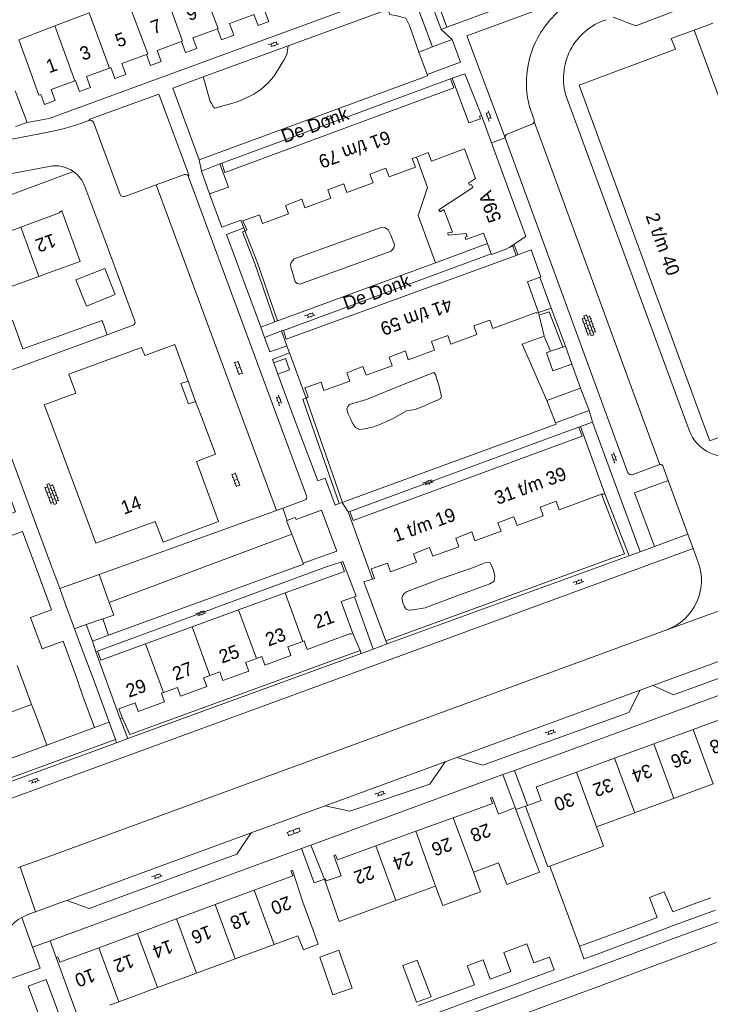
# Model space of a CAD drawing. Extents: x 99476 to 102828, y 406437 to 407931.
# Tile 78 of 162: x 100535 to 100638, y 406913 to 407059. Entities that reach past the tile are written whole.
import ezdxf

# ---------------------------------------------------------------- set-up
doc = ezdxf.new("R2010")
doc.units = 0
doc.header["$MEASUREMENT"] = 0
for name, color, linetype, lineweight in [('BG_bijgebouw', 253, 'Continuous', 0), ('BG_dakoverstek', 253, 'Continuous', 13), ('BG_dakoverstek bijgebouw', 253, 'Continuous', 0), ('BG_heg haag', 253, 'Continuous', 0), ('BG_hoofdgebouw', 253, 'Continuous', 13), ('BG_huisnummer', 253, 'Continuous', 0), ('BG_kant verharding', 253, 'Continuous', 0), ('BG_open verharding', 253, 'Continuous', 0), ('BG_schutting', 253, 'Continuous', 0), ('BG_straatnaam', 253, 'Continuous', 0), ('BG_tussenmuur', 253, 'Continuous', 0), ('BG_vlakafsluiter', 253, 'Continuous', 0)]:
    doc.layers.add(name, color=color, linetype=linetype, lineweight=lineweight)
doc.styles.add('Style-WORKING', font='WORKING.shx')

# ---------------------------------------------------------------- blocks, each defined once
blk = doc.blocks.new('S02OV6')
at = {"layer": 'BG_open verharding', "linetype": 'Continuous', "lineweight": 0}
for p, q in [((0, 0.20784), (1.371449, 0.20784)), ((0.085505, 0.20784), (0.085505, 0.268177)), ((0.485, -0.192), (0.486, 0.207)), ((0.885505, 0.20784), (0.885505, 0.31106)), ((1.285, -0.193), (1.285, 0.207)), ((0.268333, -0.19216), (1.549656, -0.19216)), ((0.885505, -0.32925), (0.885505, -0.19216))]:
    blk.add_line(p, q, dxfattribs=at)
blk = doc.blocks.new('S02OV2')
at = {"layer": 'BG_open verharding', "linetype": 'Continuous', "lineweight": 0}
for p, q in [((0.052866, 0.482148), (0.183301, 0.482148)), ((0.183301, -1.01785), (0.183301, 0.982147)), ((0.183301, 0.895191), (0.705039, 0.895191)), ((0.705039, -1.01785), (0.705039, 0.982147)), ((0.705039, 0.43867), (0.835473, 0.43867)), ((0.052866, -0.517416), (0.183301, -0.517416)), ((0.183301, -0.017851), (0.705039, -0.017851)), ((0.183301, -0.930894), (0.705039, -0.930894)), ((0.705039, -0.473938), (0.835473, -0.473938))]:
    blk.add_line(p, q, dxfattribs=at)
blk = doc.blocks.new('S02OV4')
at = {"layer": 'BG_open verharding', "linetype": 'Continuous', "lineweight": 0}
for p, q in [((0, -0.200092), (0, 0.200092)), ((0, 0.2), (3.201, 0.2)), ((0.214, 0.6), (2.9, 0.6)), ((0.4, 0.199), (0.4, 0.6)), ((0.8, 0.6), (0.8, 0.7)), ((0.8, -0.2), (0.8, 0.2)), ((1.2, 0.2), (1.2, 0.6)), ((1.6, 0.6), (1.6, 0.7)), ((1.6, -0.2), (1.6, 0.2)), ((2, 0.199), (2, 0.6)), ((2.4, 0.6), (2.4, 0.7)), ((2.4, -0.2), (2.4, 0.2)), ((2.8, 0.2), (2.8, 0.6)), ((3.2, -0.199908), (3.2, 0.200092)), ((0, -0.2), (3.2, -0.199)), ((0.31, -0.6), (2.9, -0.6)), ((0.4, -0.6), (0.399, -0.2)), ((0.8, -0.7), (0.8, -0.6)), ((1.2, -0.6), (1.2, -0.2)), ((1.6, -0.7), (1.6, -0.6)), ((2, -0.6), (1.999, -0.2)), ((2.4, -0.7), (2.4, -0.6)), ((2.8, -0.6), (2.8, -0.2))]:
    blk.add_line(p, q, dxfattribs=at)

msp = doc.modelspace()

# ---------------------------------------------------------------- linework, layer by layer
at = {"layer": 'BG_bijgebouw', "linetype": 'Continuous', "lineweight": 0}
for p, q in [((100599.72, 407056.401), (100596.8, 407055.302)), ((100596.8, 407055.302), (100594.75, 407054.53)), ((100594.75, 407054.53), (100595.991, 407051.17)), ((100535.81, 407010.365), (100541.423, 407012.366)), ((100541.423, 407012.366), (100542.92, 407012.9)), ((100548.381, 407012.46), (100542.219, 407010.199)), ((100614.352, 407009.992), (100616.184, 407010.63)), ((100616.184, 407010.63), (100616.562, 407010.762)), ((100616.562, 407010.762), (100617.494, 407008.085)), ((100542.219, 407010.199), (100536.451, 407008.082)), ((100536.451, 407008.082), (100530.684, 407005.965)), ((100573.17, 407008.27), (100573.761, 407006.58)), ((100613.791, 407002.66), (100618.821, 407004.5)), ((100618.821, 407004.5), (100620.11, 407001.18)), ((100614.824554, 407000), (100613.791, 407002.66)), ((100620.11, 407001.18), (100616.88488, 407000)), ((100615.081, 406999.34), (100614.824554, 407000)), ((100616.88488, 407000), (100615.081, 406999.34)), ((100535.724, 406989.817), (100533.574, 406995.63)), ((100537.856, 406984.051), (100535.724, 406989.817)), ((100535.78, 406983.207), (100537.891, 406977.482)), ((100539.997, 406978.261), (100537.856, 406984.051)), ((100577.541, 406978.49), (100575.851, 406982.801)), ((100537.891, 406977.482), (100540.027, 406971.691)), ((100541.321, 406974.679), (100539.997, 406978.261)), ((100542.137, 406972.472), (100541.321, 406974.679)), ((100543.535, 406968.692), (100542.137, 406972.472)), ((100544.278, 406966.683), (100543.535, 406968.692)), ((100546.419, 406960.894), (100544.278, 406966.683)), ((100548.661, 406954.83), (100546.419, 406960.894)), ((100544.258, 406960.095), (100544.731, 406958.69)), ((100544.731, 406958.69), (100546.511, 406954.02)), ((100546.511, 406954.02), (100548.661, 406954.83)), ((100636.104, 406927.908), (100632.523, 406926.585)), ((100630.214, 406925.732), (100626.676, 406924.425)), ((100633.06, 406924.681), (100638.879, 406926.845)), ((100638.083, 406924.629), (100644.203, 406926.894)), ((100626.676, 406924.425), (100620.366, 406922.095)), ((100627.368, 406922.565), (100633.06, 406924.681)), ((100631.964, 406922.364), (100638.083, 406924.629)), ((100621.035, 406920.21), (100627.368, 406922.565)), ((100625.845, 406920.099), (100631.964, 406922.364)), ((100619.725, 406917.833), (100625.845, 406920.099)), ((100632.933, 406919.747), (100626.816, 406917.474)), ((100634.657, 406920.388), (100632.933, 406919.747)), ((100605.351, 406916.586), (100608.428, 406917.715)), ((100613.606, 406915.568), (100619.725, 406917.833)), ((100626.816, 406917.474), (100620.7, 406915.2)), ((100596.822, 406913.457), (100602.616, 406915.582)), ((100602.616, 406915.582), (100603.053, 406915.742)), ((100609.117, 406915.837), (100603.297, 406913.702)), ((100607.486, 406913.303), (100613.606, 406915.568)), ((100620.7, 406915.2), (100614.583, 406912.927)), ((100603.297, 406913.702), (100597.511, 406911.579)), ((100601.367, 406911.038), (100607.486, 406913.303)), ((100614.583, 406912.927), (100608.466, 406910.654))]:
    msp.add_line(p, q, dxfattribs=at)
at = {"layer": 'BG_bijgebouw', "linetype": 'Continuous', "lineweight": 0, "flags": 128}
for points in [[(100595.991, 407051.17), (100600.961, 407053.03), (100599.72, 407056.401)], [(100529.959, 407008.278), (100532.691, 407009.252), (100531.163, 407013.538), (100534.281, 407014.65), (100535.81, 407010.365)], [(100542.92, 407012.9), (100547.631, 407014.58), (100548.381, 407012.46)], [(100617.494, 407008.085), (100614.688, 407007.107), (100613.755, 407009.784), (100614.352, 407009.992)], [(100573.761, 407006.58), (100575.481, 407007.24), (100574.891, 407008.92), (100573.17, 407008.27)], [(100533.627, 406989.042), (100534.717, 406986.087), (100530.964, 406984.702), (100532.026, 406981.823), (100535.78, 406983.207)], [(100575.155, 406984.82), (100576.371, 406985.26), (100576.491, 406984.96), (100580.271, 406986.35), (100582.55, 406980.28), (100577.541, 406978.49)], [(100575.851, 406982.801), (100575.071, 406984.79), (100575.155, 406984.82)], [(100540.027, 406971.691), (100540.081, 406971.545), (100536.957, 406970.393), (100538.687, 406965.701), (100541.811, 406966.853), (100542.162, 406965.9)], [(100542.162, 406965.9), (100543.795, 406961.472), (100544.258, 406960.095)], [(100630.214, 406925.732), (100629.09, 406928.7), (100631.267, 406929.587), (100632.523, 406926.585)], [(100611.881, 406918.982), (100610.845, 406921.837), (100607.398, 406920.551), (100608.428, 406917.715)], [(100582.829, 406920.874), (100584.838, 406915.21), (100581.977, 406914.251), (100580.029, 406919.853), (100582.829, 406920.874)], [(100611.881, 406918.982), (100614.209, 406919.836), (100614.881, 406917.952), (100609.117, 406915.837)], [(100605.351, 406916.586), (100604.306, 406919.459), (100601.918, 406918.536), (100603.053, 406915.742)]]:
    msp.add_lwpolyline(points, dxfattribs=at)
at = {"layer": 'BG_dakoverstek', "linetype": 'Continuous', "lineweight": 13}
for p, q in [((100632.7, 406943.473), (100627.093, 406941.405)), ((100632.794, 406943.508), (100632.7, 406943.473)), ((100621.174, 406939.222), (100622.237, 406936.338))]:
    msp.add_line(p, q, dxfattribs=at)
at = {"layer": 'BG_dakoverstek', "linetype": 'Continuous', "lineweight": 13, "flags": 128}
msp.add_lwpolyline([(100602.86, 406932.482), (100603.921, 406929.587), (100598.298, 406927.527), (100597.238, 406930.422)], dxfattribs=at)
at = {"layer": 'BG_dakoverstek bijgebouw', "linetype": 'Continuous', "lineweight": 0}
for p, q in [((100638.196, 406928.68), (100636.104, 406927.908)), ((100618.64, 406921.457), (100620.366, 406922.095)), ((100639.052, 406922.022), (100634.657, 406920.388)), ((100596.822, 406913.457), (100594.667, 406912.666))]:
    msp.add_line(p, q, dxfattribs=at)
at = {"layer": 'BG_dakoverstek bijgebouw', "linetype": 'Continuous', "lineweight": 0, "flags": 128}
for points in [[(100548.019, 407022.342), (100549.581, 407018.432), (100545.28, 407016.714), (100543.718, 407020.624), (100548.019, 407022.342)], [(100621.035, 406920.21), (100619.325, 406919.603), (100618.64, 406921.457)], [(100594.4, 406913.139), (100592.353, 406918.582), (100594.524, 406919.399), (100596.571, 406913.956), (100594.4, 406913.139)]]:
    msp.add_lwpolyline(points, dxfattribs=at)
at = {"layer": 'BG_heg haag', "linetype": 'Continuous', "lineweight": 0}
for p, q in [((100548.381, 407012.46), (100552.221, 407013.868)), ((100577.961, 407003.03), (100579.01667, 407000)), ((100579.01667, 407000), (100583.37, 406987.505)), ((100620.611, 406999.428), (100627.691, 406980.17)), ((100590.03, 406966.46), (100589.855, 406966.929)), ((100608.97, 406947.642), (100610.898, 406942.421)), ((100577.306, 406936.021), (100579.17, 406930.909))]:
    msp.add_line(p, q, dxfattribs=at)
at = {"layer": 'BG_heg haag', "linetype": 'Continuous', "lineweight": 0, "flags": 128}
for points in [[(100568.86, 407027.94), (100570.726, 407023.177), (100573.718, 407014.534)], [(100618.821, 406998.82), (100620.61, 406999.43), (100620.611, 406999.428)], [(100589.855, 406966.929), (100586.578, 406975.708), (100587.851, 406976.08)]]:
    msp.add_lwpolyline(points, dxfattribs=at)
at = {"layer": 'BG_heg haag', "linetype": 'Continuous', "lineweight": 0}
msp.add_arc((100552.0556, 407014.3228), 0.483942, 289.98513, 20.464589, dxfattribs=at)
at = {"layer": 'BG_hoofdgebouw', "linetype": 'Continuous', "lineweight": 13}
for p, q in [((100540.572, 407058.406), (100545.677, 407060.372)), ((100599.731, 407050.63), (100599.481, 407050.54)), ((100605.56, 407041.02), (100604.062, 407045.097)), ((100565.411, 407037.98), (100565.151, 407037.88)), ((100529.75, 407026.37), (100535.52, 407028.48)), ((100568.706, 407028.348), (100568.86, 407027.94)), ((100604.95, 407026.015), (100605.514, 407024.477)), ((100609.217, 407024.261), (100608.731, 407025.66)), ((100609.217, 407024.261), (100609.472, 407024.354)), ((100538.201, 407021.147), (100532.431, 407019.037)), ((100539.661, 407021.681), (100538.201, 407021.147)), ((100574.313, 407013.042), (100574.591, 407013.11)), ((100575.121, 407010.823), (100574.313, 407013.042)), ((100575.513, 407009.748), (100575.121, 407010.823)), ((100577.961, 407003.03), (100575.513, 407009.748)), ((100618.552, 406998.71), (100618.821, 406998.82)), ((100618.821, 406998.82), (100622.43, 406988.784)), ((100584.241, 406986.09), (100584.482, 406986.177)), ((100587.851, 406976.08), (100584.241, 406986.09)), ((100567.922, 406971.51), (100574.848, 406974.035)), ((100560.996, 406968.985), (100567.922, 406971.51)), ((100554.07, 406966.46), (100560.996, 406968.985)), ((100546.672, 406965.286), (100546.923, 406965.378)), ((100550.32, 406955.292), (100546.672, 406965.286)), ((100537.131, 406957.459), (100534.993, 406963.249)), ((100537.64, 406956.08), (100537.131, 406957.459)), ((100539.371, 406951.39), (100537.64, 406956.08)), ((100550.632, 406955.406), (100550.32, 406955.292)), ((100635.586, 406953.72), (100641.382, 406955.842)), ((100629.71, 406951.568), (100635.586, 406953.72)), ((100531.891, 406948.64), (100539.371, 406951.39)), ((100623.888, 406949.436), (100629.71, 406951.568)), ((100618.197, 406947.352), (100623.888, 406949.436)), ((100612.401, 406945.23), (100618.197, 406947.352)), ((100638.548, 406945.63), (100632.794, 406943.508)), ((100609.19, 406941.818), (100609.08, 406942.11)), ((100610.841, 406937.43), (100609.19, 406941.818)), ((100610.613, 406942.315), (100610.898, 406942.421)), ((100599.834, 406940.587), (100594.285, 406938.571)), ((100621.174, 406939.222), (100626.883, 406941.327)), ((100626.883, 406941.327), (100627.093, 406941.405)), ((100594.285, 406938.571), (100588.354, 406936.416)), ((100622.237, 406936.338), (100614.234, 406933.387)), ((100602.86, 406932.482), (100606.627, 406933.862)), ((100580.69, 406931.44), (100582.889, 406925.165)), ((100591.32, 406928.254), (100597.238, 406930.422)), ((100570.242, 406929.795), (100564.464, 406927.66)), ((100564.464, 406927.66), (100558.686, 406925.525)), ((100579.022, 406923.883), (100577.491, 406928.03)), ((100582.889, 406925.165), (100591.32, 406928.254)), ((100558.686, 406925.525), (100552.907, 406923.39)), ((100552.907, 406923.39), (100547.129, 406921.255)), ((100576.747, 406923.043), (100573.218, 406921.739)), ((100573.218, 406921.739), (100567.44, 406919.604)), ((100540.771, 406919.8), (100544, 406910.96)), ((100567.44, 406919.604), (100561.662, 406917.469)), ((100561.662, 406917.469), (100555.883, 406915.334)), ((100555.883, 406915.334), (100550.105, 406913.199)), ((100550.105, 406913.199), (100548.701, 406912.68))]:
    msp.add_line(p, q, dxfattribs=at)
at = {"layer": 'BG_hoofdgebouw', "linetype": 'Continuous', "lineweight": 13, "flags": 128}
for points in [[(100569.863, 407059.968), (100570.217, 407060.099), (100570.818, 407058.468), (100572.404, 407059.053), (100571.802, 407060.686), (100575.145, 407061.92)], [(100564.79, 407058), (100565.398, 407056.352), (100567.222, 407057.025), (100566.583, 407058.759), (100569.863, 407059.968)], [(100536.495, 407052.806), (100535.206, 407056.34), (100540.572, 407058.406)], [(100559.449, 407056.103), (100560.053, 407054.464), (100561.696, 407055.07), (100561.115, 407056.644), (100564.79, 407058)], [(100635.728, 407057.769), (100632.31, 407056.531), (100632.951, 407054.93), (100618.588, 407049.607)], [(100639.575, 407047.336), (100635.731, 407057.77), (100635.728, 407057.769)], [(100554.207, 407054.17), (100554.807, 407052.543), (100556.41, 407053.134), (100555.81, 407054.761), (100559.449, 407056.103)], [(100548.739, 407052.149), (100548.929, 407052.219), (100549.521, 407050.613), (100551.127, 407051.206), (100550.534, 407052.815), (100554.207, 407054.17)], [(100536.495, 407052.806), (100538.224, 407048.118), (100538.501, 407048.22), (100539.053, 407046.723), (100540.629, 407047.304), (100540.028, 407048.933), (100543.565, 407050.237)], [(100543.565, 407050.237), (100543.664, 407050.274), (100544.263, 407048.648), (100545.892, 407049.249), (100545.291, 407050.877), (100548.739, 407052.149)], [(100599.481, 407050.54), (100599.971, 407049.2), (100565.881, 407036.62), (100565.411, 407037.98)], [(100604.062, 407045.097), (100603.762, 407044.987), (100603.901, 407044.611), (100602.184, 407043.978), (100599.731, 407050.63)], [(100618.588, 407049.607), (100636.836289, 407000)], [(100594.379, 407038.903), (100596.151, 407039.57), (100596.631, 407038.29), (100601.544, 407040.104), (100603.157, 407035.705), (100602.164, 407035.038), (100602.296, 407034.697), (100602.605, 407034.823), (100602.773, 407034.384), (100597.747, 407031.058), (100597.931, 407030.754), (100598.488, 407031.12), (100599.76, 407027.74), (100599.071, 407027.642), (100599.104, 407027.274), (100601.777, 407027.511), (100601.95, 407027.083), (100601.629, 407026.968), (100601.739, 407026.622), (100604.377, 407027.576), (100604.95, 407026.015)], [(100608.194, 407025.463), (100610.679, 407027.093), (100605.56, 407041.02)], [(100568.86, 407027.94), (100569.151, 407028.08), (100568.561, 407029.4), (100571.051, 407030.281), (100571.481, 407029), (100575.371, 407030.44), (100574.901, 407031.71), (100577.351, 407032.61), (100577.761, 407031.33), (100581.661, 407032.76), (100581.201, 407034.031), (100583.571, 407034.9), (100584.041, 407033.63), (100587.931, 407035.06), (100587.461, 407036.35), (100589.86, 407037.24), (100590.33, 407035.95), (100594.241, 407037.4), (100593.761, 407038.67), (100594.379, 407038.903)], [(100565.151, 407037.88), (100566.411, 407034.42), (100563.58, 407033.42)], [(100563.58, 407033.42), (100565.411, 407028.49), (100568.261, 407029.53), (100568.706, 407028.348)], [(100535.52, 407028.48), (100541.291, 407030.59), (100541.36, 407030.77), (100541.631, 407030.88), (100544.36, 407023.38), (100539.661, 407021.681)], [(100605.514, 407024.477), (100605.545, 407024.393), (100607.838, 407025.229), (100608.194, 407025.463)], [(100608.731, 407025.66), (100608.981, 407025.73), (100609.472, 407024.354)], [(100574.591, 407013.11), (100575.011, 407011.79), (100609.217, 407024.261)], [(100609.472, 407024.354), (100611.454, 407025.077), (100612.885, 407021.065), (100612.744, 407021.015)], [(100612.744, 407021.015), (100610.898, 407020.356), (100612.541, 407015.75)], [(100612.541, 407015.75), (100612.25, 407015.65), (100612.211, 407015.76), (100605.78, 407013.37), (100605.321, 407014.64), (100602.911, 407013.78), (100603.381, 407012.501), (100599.501, 407011.07), (100599.061, 407012.36), (100596.621, 407011.46), (100597.091, 407010.19), (100593.17, 407008.71), (100592.771, 407010.06), (100590.321, 407009.1), (100590.78, 407007.83), (100586.901, 407006.44), (100586.411, 407007.72), (100584.041, 407006.811), (100584.501, 407005.54), (100580.621, 407004.14), (100580.211, 407005.39), (100577.791, 407004.58), (100578.271, 407003.22), (100577.961, 407003.03)], [(100560.431, 407005.561), (100558.431, 407011.03), (100553.97, 407009.39), (100553.5, 407010.57), (100542.691, 407006.59), (100543.721, 407003.78), (100539.021, 407002.04), (100539.778106, 407000)], [(100561.541, 407002.55), (100560.451, 407002.16), (100559.351, 407005.22), (100560.431, 407005.561)], [(100562.488836, 407000), (100561.541, 407002.55)], [(100539.778106, 407000), (100546.67, 406981.43), (100555.53, 406984.68), (100556.681, 406981.62), (100564.951, 406984.66), (100561.651, 406993.62), (100564.47, 406994.67), (100562.488836, 407000)], [(100636.836289, 407000), (100638.055, 406996.687), (100641.37, 406997.907)], [(100584.482, 406986.177), (100584.491, 406986.18), (100584.981, 406984.81), (100619.061, 406997.35), (100618.552, 406998.71)], [(100621.921, 406988.717), (100615.651, 406986.43), (100615.181, 406987.69), (100612.781, 406986.8), (100613.251, 406985.53), (100609.371, 406984.1), (100608.901, 406985.37), (100606.511, 406984.49), (100606.981, 406983.22), (100603.081, 406981.78), (100602.621, 406983.13), (100600.231, 406982.17), (100600.69, 406980.9), (100596.811, 406979.5), (100596.341, 406980.82), (100593.941, 406979.87), (100594.411, 406978.6), (100590.511, 406977.16), (100590.081, 406978.46), (100587.651, 406977.65), (100588.151, 406976.17), (100587.851, 406976.08)], [(100622.43, 406988.784), (100622.431, 406988.78), (100622.151, 406988.68), (100622.121, 406988.79), (100621.921, 406988.717)], [(100574.848, 406974.035), (100583.678, 406977.254), (100583.149, 406978.604), (100583.151, 406978.605)], [(100583.151, 406978.605), (100583.431, 406978.709), (100585.442, 406973.567), (100585.16, 406973.464)], [(100585.16, 406973.464), (100583.187, 406972.744), (100584.919, 406968)], [(100577.493, 406966.838), (100575.25, 406966.019), (100575.722, 406964.729), (100571.834, 406963.309), (100571.375, 406964.568), (100570.58, 406964.278)], [(100584.919, 406968), (100584.629, 406967.895), (100584.594, 406967.99), (100578.137, 406965.634), (100577.681, 406966.907), (100577.493, 406966.838)], [(100546.923, 406965.378), (100546.941, 406965.384), (100547.431, 406964.04), (100554.07, 406966.46)], [(100570.58, 406964.278), (100568.979, 406963.693), (100569.442, 406962.425), (100565.576, 406961.014), (100565.114, 406962.279), (100563.656, 406961.747)], [(100563.656, 406961.747), (100562.713, 406961.403), (100563.181, 406960.119), (100559.294, 406958.7), (100558.828, 406959.978), (100556.732, 406959.213)], [(100556.732, 406959.213), (100556.435, 406959.105), (100556.903, 406957.822), (100552.999, 406956.397), (100552.532, 406957.674), (100550.125, 406956.796), (100550.632, 406955.406)], [(100610.898, 406942.421), (100612.958, 406943.18), (100612.226, 406945.166), (100612.401, 406945.23)], [(100609.08, 406942.11), (100606.611, 406941.14), (100605.67, 406943.64), (100605.42, 406943.56), (100605.731, 406942.73), (100599.834, 406940.587)], [(100614.234, 406933.387), (100613.944, 406933.28), (100610.613, 406942.315)], [(100610.841, 406937.43), (100612.704, 406932.479), (100607.837, 406930.648), (100606.627, 406933.862)], [(100588.354, 406936.416), (100582.64, 406934.34), (100582.371, 406935.09), (100582.111, 406934.99), (100583.17, 406931.95), (100580.951, 406931.18), (100580.841, 406931.5), (100580.69, 406931.44)], [(100577.491, 406928.03), (100575.97, 406932.8), (100575.701, 406932.68), (100576.021, 406931.93), (100570.242, 406929.795)], [(100579.022, 406923.883), (100579.759, 406921.793), (100577.59, 406920.957), (100576.747, 406923.043)], [(100547.129, 406921.255), (100541.351, 406919.12), (100541.051, 406919.89), (100540.771, 406919.8)]]:
    msp.add_lwpolyline(points, dxfattribs=at)
at = {"layer": 'BG_kant verharding', "linetype": 'Continuous', "lineweight": 0}
for p, q in [((100613.114, 407063.457), (100598.919, 407058.213)), ((100601.913, 407056.938), (100616.791, 407062.44)), ((100590.127, 407060.872), (100575.296, 407055.439)), ((100607.592, 407041.767), (100601.913, 407056.938)), ((100575.296, 407055.439), (100562.669, 407050.813)), ((100565.411, 407037.98), (100599.481, 407050.54)), ((100634.318895, 407000), (100616.72, 407047.823)), ((100611.209, 407046.397), (100611.892, 407044.435)), ((100545.636, 407044.343), (100545.218, 407044.173)), ((100550.309, 407033.327), (100546.326, 407044.1)), ((100611.587, 407043.788), (100607.898, 407042.303)), ((100628.106082, 407000), (100611.905, 407044.195)), ((100540.094, 407042.715), (100511.759, 407037.208)), ((100607.592, 407041.767), (100622.883455, 407000)), ((100539.759, 407037.517), (100533.94, 407036.401)), ((100565.151, 407037.88), (100562.395, 407036.825)), ((100543.371, 407036.73), (100500.571, 407020.93)), ((100559.877, 407036.297), (100555.685, 407034.768)), ((100573.786632, 407000), (100560.499, 407035.939)), ((100562.395, 407036.825), (100563.58, 407033.42)), ((100548.007, 407026.595), (100545.053, 407034.537)), ((100555.685, 407034.768), (100550.999, 407033.043)), ((100568.501889, 407000), (100555.685, 407034.768)), ((100604.95, 407026.015), (100597.247, 407023.184)), ((100608.194, 407025.463), (100608.731, 407025.66)), ((100574.591, 407013.11), (100605.514, 407024.477)), ((100597.247, 407023.184), (100574.005, 407014.641)), ((100614.455, 407016.42), (100612.744, 407021.015)), ((100573.343, 407014.395), (100571.216, 407013.606)), ((100573.718, 407014.534), (100573.343, 407014.395)), ((100574.005, 407014.641), (100573.718, 407014.534)), ((100571.802, 407012.05), (100574.313, 407013.042)), ((100617.494, 407008.085), (100618.821, 407004.5)), ((100560.431, 407005.561), (100561.541, 407002.55)), ((100573.553, 406986.298), (100568.501889, 407000)), ((100578.047, 406988.477), (100573.786632, 407000)), ((100622.883455, 407000), (100625.853, 406991.889)), ((100630.619, 406993.145), (100628.106082, 407000)), ((100634.964, 406998.247), (100634.318895, 407000)), ((100626.512, 406991.629), (100630.46, 406993.089)), ((100631.115, 406992.781), (100631.853, 406990.772)), ((100631.853, 406990.772), (100626.861, 406988.947)), ((100631.853, 406990.772), (100634.79, 406982.79)), ((100629.841, 406980.97), (100626.861, 406988.947)), ((100574.488, 406986.639), (100577.76, 406987.831)), ((100583.349, 406987.497), (100582.903, 406987.327)), ((100583.37, 406987.505), (100583.349, 406987.497)), ((100584.158, 406987.804), (100583.37, 406987.505)), ((100573.553, 406986.298), (100547.161, 406976.78)), ((100573.553, 406986.298), (100574.488, 406986.639)), ((100574.488, 406986.639), (100575.155, 406984.82)), ((100634.79, 406982.79), (100629.841, 406980.97)), ((100634.79, 406982.79), (100635.574, 406980.647)), ((100531.528, 406942.556), (100635.574, 406980.647)), ((100627.691, 406980.17), (100626.058, 406979.576)), ((100635.574, 406980.647), (100636.325, 406978.59)), ((100577.541, 406978.49), (100577.61, 406978.3)), ((100626.058, 406979.576), (100590.03, 406966.46)), ((100577.61, 406978.3), (100548.592, 406967.747)), ((100548.677, 406972.61), (100547.161, 406976.78)), ((100631.673, 406968.561), (100651.005, 406975.617)), ((100587.94, 406965.66), (100585.16, 406973.464)), ((100545.261, 406969.33), (100547.711, 406970.167)), ((100548.592, 406967.747), (100547.711, 406970.167)), ((100657.555, 406970.534), (100629.562, 406960.265)), ((100631.673, 406968.561), (100539.044, 406934.574)), ((100543.535, 406968.692), (100545.261, 406969.33)), ((100586.231, 406965.037), (100587.94, 406965.66)), ((100608.97, 406947.642), (100657.789, 406965.558)), ((100551.461, 406952.36), (100586.19, 406965.022)), ((100586.19, 406965.022), (100586.231, 406965.037)), ((100627.681, 406959.575), (100600.42, 406949.574)), ((100629.562, 406960.265), (100627.681, 406959.575)), ((100550.32, 406955.292), (100551.461, 406952.36)), ((100548.661, 406954.83), (100549.614, 406952.219)), ((100549.614, 406952.219), (100549.781, 406951.76)), ((100549.781, 406951.76), (100528.86, 406944.07)), ((100600.42, 406949.574), (100598.658, 406948.928)), ((100598.658, 406948.928), (100580.801, 406942.377)), ((100578.671, 406936.522), (100607.238, 406947.006)), ((100607.238, 406947.006), (100609.08, 406942.11)), ((100580.801, 406942.377), (100569.788, 406938.337)), ((100569.788, 406938.337), (100542.369, 406928.278)), ((100539.891, 406922.29), (100577.306, 406936.021)), ((100578.671, 406936.522), (100580.69, 406931.44)), ((100535.449, 406933.28), (100539.044, 406934.574)), ((100537.729, 406926.587), (100541.897, 406928.105)), ((100542.369, 406928.278), (100541.897, 406928.105)), ((100537.268, 406921.328), (100535.677, 406925.767)), ((100540.771, 406919.8), (100539.891, 406922.29))]:
    msp.add_line(p, q, dxfattribs=at)
at = {"layer": 'BG_kant verharding', "color": 7, "linetype": 'Continuous', "lineweight": 0}
msp.add_line((100535.086, 406933.149), (100535.449, 406933.28), dxfattribs=at)
at = {"layer": 'BG_kant verharding', "linetype": 'Continuous', "lineweight": 0, "flags": 128}
for points in [[(100623.689, 407059.738), (100627.061, 407058.443), (100640.435, 407063.587), (100641.443, 407066.29)], [(100593.751, 407064.483), (100539.761, 407044.65), (100536.46, 407044.044)], [(100596.8, 407055.302), (100594.161, 407062.35), (100590.127, 407060.872)], [(100562.669, 407050.813), (100558.131, 407049.15), (100562.05, 407038.47)], [(100562.05, 407038.47), (100596.041, 407050.99), (100595.991, 407051.17)], [(100599.731, 407050.63), (100601.591, 407051.3), (100604.062, 407045.097)], [(100560.499, 407035.939), (100560.506, 407036.271), (100556.058, 407048.276), (100545.773, 407044.526), (100545.636, 407044.343)], [(100594.379, 407038.903), (100596.06, 407034.349), (100594.656, 407030.207), (100597.247, 407023.184)], [(100571.216, 407013.606), (100566.128, 407027.398), (100568.706, 407028.348)], [(100575.121, 407010.823), (100572.58, 407009.902), (100571.802, 407012.05)], [(100573.17, 407008.27), (100572.979, 407008.791), (100575.513, 407009.748)], [(100576.222076, 407000), (100573.761, 407006.58)], [(100582.903, 406987.327), (100582.296, 406987.096), (100580.832, 406991.096), (100579.699, 406990.704), (100576.222076, 407000)], [(100584.158, 406987.804), (100615.161, 406999.16), (100615.081, 406999.34)], [(100547.711, 406970.167), (100549.36, 406970.73), (100548.677, 406972.61)], [(100657.555, 406970.534), (100655.828, 406967.302), (100632.647, 406958.879), (100629.562, 406960.265)], [(100600.42, 406949.574), (100604.289, 406948.437), (100626.005, 406956.251), (100627.681, 406959.575)], [(100598.658, 406948.928), (100596.4, 406945.584), (100584.505, 406941.562), (100580.801, 406942.377)], [(100542.369, 406928.278), (100545.686, 406927.064), (100567.651, 406935.192), (100569.788, 406938.337)], [(100535.677, 406925.767), (100536.732, 406926.224), (100537.729, 406926.587)], [(100533.01, 406916.263), (100538.383, 406918.217), (100537.268, 406921.328)], [(100544.378, 406894.814), (100546.966, 406895.702), (100539.308, 406916.529), (100536.622, 406915.531), (100544.378, 406894.814)]]:
    msp.add_lwpolyline(points, dxfattribs=at)
at = {"layer": 'BG_kant verharding', "linetype": 'Continuous', "lineweight": 0}
for centre, radius, start, end in [((100626.692719, 407048.657265), 16.349715, 126.341197, 148.832193), ((100625.049511, 407049.933554), 14.285201, 149.801371, 194.333628), ((100545.825139, 407043.778932), 0.594934, 32.661198, 108.536934), ((100608.004187, 407041.887032), 0.429308, 104.320374, 196.235921), ((100540.643879, 407032.895942), 4.705017, 54.576202, 100.840255), ((100540.636281, 407032.890974), 4.713471, 20.439455, 54.535938), ((100560.021687, 407035.829043), 0.489815, 12.972767, 107.180982), ((100626.362061, 406992.214119), 0.604024, 212.564878, 284.372967), ((100577.618411, 406988.280657), 0.471423, 287.478315, 24.613166)]:
    msp.add_arc(centre, radius, start, end, dxfattribs=at)
at = {"layer": 'BG_kant verharding', "linetype": 'Continuous', "lineweight": 0, "extrusion": (0, 0, -1)}
for centre, radius, start, end in [((-100625.420581, 407050.637993), 9.144632, 342.071488, 72.100543), ((-100611.372499, 407044.286508), 0.540306, 164.048185, 189.750832), ((-100533.02675, 407077.285069), 35.285064, 249.787228, 258.446074), ((-100611.374415, 407044.281829), 0.537643, 189.293962, 246.708966), ((-100550.782337, 407033.496804), 0.502873, 244.478452, 340.265112), ((-100640.563747, 407000.308819), 5.967266, 249.955773, 339.786367), ((-100630.678984, 406992.720964), 0.428258, 59.247018, 81.948327), ((-100630.683348, 406992.712749), 0.437014, 81.532715, 171.015013), ((-100628.974804, 406975.905998), 7.824912, 159.939797, 249.829113), ((-100539.140916, 406919.728682), 6.961322, 339.299739, 60.159017)]:
    msp.add_arc(centre, radius, start, end, dxfattribs=at)
at = {"layer": 'BG_schutting', "linetype": 'Continuous', "lineweight": 0}
for p, q in [((100534.679, 407048.761), (100536.46, 407044.044)), ((100552.509, 407014.492), (100548.007, 407026.595)), ((100616.562, 407010.762), (100614.455, 407016.42)), ((100539.371, 406951.39), (100546.511, 406954.02)), ((100614.234, 406933.387), (100618.64, 406921.457))]:
    msp.add_line(p, q, dxfattribs=at)
at = {"layer": 'BG_tussenmuur', "linetype": 'Continuous', "lineweight": 0}
for p, q in [((100548.739, 407052.149), (100545.677, 407060.372)), ((100540.572, 407058.406), (100543.565, 407050.237)), ((100535.52, 407028.48), (100538.201, 407021.147)), ((100577.493, 406966.838), (100574.848, 406974.035)), ((100570.58, 406964.278), (100567.922, 406971.51)), ((100563.656, 406961.747), (100560.996, 406968.985)), ((100556.732, 406959.213), (100554.07, 406966.46)), ((100529.765, 406954.741), (100537.131, 406957.459)), ((100635.586, 406953.72), (100638.548, 406945.63)), ((100632.7, 406943.473), (100629.71, 406951.568)), ((100623.888, 406949.436), (100626.883, 406941.327)), ((100618.197, 406947.352), (100621.174, 406939.222)), ((100599.834, 406940.587), (100602.86, 406932.482)), ((100594.285, 406938.571), (100597.238, 406930.422)), ((100588.354, 406936.416), (100591.32, 406928.254)), ((100570.242, 406929.795), (100573.218, 406921.739)), ((100564.464, 406927.66), (100567.44, 406919.604)), ((100558.686, 406925.525), (100561.662, 406917.469)), ((100552.907, 406923.39), (100555.883, 406915.334)), ((100547.129, 406921.255), (100550.105, 406913.199))]:
    msp.add_line(p, q, dxfattribs=at)
at = {"layer": 'BG_tussenmuur', "linetype": 'Continuous', "lineweight": 0, "flags": 128}
for points in [[(100561.722, 407066.363), (100564.905, 407058.043), (100564.79, 407058)], [(100556.58, 407064.571), (100559.586, 407056.154), (100559.449, 407056.103)], [(100551.319, 407062.545), (100554.407, 407054.244), (100554.207, 407054.17)]]:
    msp.add_lwpolyline(points, dxfattribs=at)
at = {"layer": 'BG_vlakafsluiter', "linetype": 'Continuous', "lineweight": 0}
for p, q in [((100595.431, 407065.1), (100598.071, 407057.9)), ((100598.919, 407058.213), (100597.42, 407062.27)), ((100598.919, 407058.213), (100598.071, 407057.9)), ((100599.72, 407056.401), (100598.071, 407057.9)), ((100635.728, 407057.769), (100638.521, 407058.83)), ((100534.731, 407043.423), (100536.46, 407044.044)), ((100607.592, 407041.767), (100605.56, 407041.02)), ((100562.05, 407038.47), (100562.395, 407036.825)), ((100614.455, 407016.42), (100612.541, 407015.75)), ((100612.541, 407015.75), (100612.639, 407015.361)), ((100613.421, 407012.249), (100612.639, 407015.361)), ((100571.802, 407012.05), (100571.216, 407013.606)), ((100614.352, 407009.992), (100613.421, 407012.249)), ((100620.11, 407001.18), (100620.447432, 407000)), ((100620.447432, 407000), (100620.611, 406999.428)), ((100621.921, 406988.717), (100625.354, 406979.862)), ((100622.43, 406988.784), (100626.058, 406979.576)), ((100584.241, 406986.09), (100583.349, 406987.497)), ((100548.677, 406972.61), (100575.851, 406982.801)), ((100629.841, 406980.97), (100627.691, 406980.17)), ((100541.321, 406974.679), (100547.161, 406976.78)), ((100545.261, 406969.33), (100546.181, 406966.87)), ((100548.592, 406967.747), (100546.181, 406966.87)), ((100546.181, 406966.87), (100546.672, 406965.286)), ((100585.995, 406965.481), (100584.919, 406968)), ((100586.19, 406965.022), (100585.995, 406965.481)), ((100587.94, 406965.66), (100590.03, 406966.46)), ((100549.781, 406951.76), (100551.461, 406952.36)), ((100607.238, 406947.006), (100608.97, 406947.642)), ((100610.613, 406942.315), (100609.19, 406941.818)), ((100577.306, 406936.021), (100578.671, 406936.522)), ((100537.729, 406926.587), (100535.449, 406933.28)), ((100580.69, 406931.44), (100579.17, 406930.909)), ((100539.891, 406922.29), (100537.268, 406921.328))]:
    msp.add_line(p, q, dxfattribs=at)
at = {"layer": 'BG_vlakafsluiter', "linetype": 'Continuous', "lineweight": 0, "flags": 128}
for points in [[(100594.75, 407054.53), (100593.35, 407058.484), (100592.796, 407059.576), (100591.493, 407059.915), (100590.445, 407060.114), (100590.127, 407060.872)], [(100562.669, 407050.813), (100562.874, 407050.217), (100563.5, 407047.858), (100563.713, 407047.191), (100563.924, 407046.816), (100564.147, 407046.392), (100564.369, 407046.165), (100567.417, 407047.012), (100568.479, 407047.423), (100570.187, 407048.269), (100571.247, 407048.974), (100572.274, 407049.871), (100573.173, 407050.89), (100574.641, 407053.296), (100575.121, 407054.184), (100575.296, 407055.439)], [(100575.64, 407022.908), (100575.774, 407023.215), (100576.214, 407023.745), (100588.314, 407028.137), (100588.989, 407028.349), (100589.68, 407028.399), (100590.176, 407028.084), (100590.601, 407027.285), (100591.124, 407025.881), (100591.043, 407025.401), (100590.623, 407024.878), (100577.053, 407020.001), (100576.637, 407020.081), (100576.342, 407020.315), (100575.889, 407021.93), (100575.74, 407022.323), (100575.64, 407022.908)], [(100573.343, 407014.395), (100570.351, 407023.038), (100569.538, 407025.087), (100568.487, 407027.795), (100568.86, 407027.94)], [(100616.184, 407010.63), (100614.129, 407015.859), (100612.639, 407015.361)], [(100613.791, 407002.66), (100610.132, 407011.04), (100613.421, 407012.249)], [(100584.046, 407001.372), (100584.166, 407001.806), (100584.408, 407002.062), (100584.922, 407002.225), (100586.975, 407002.802), (100590.814, 407004.426), (100596.581, 407006.701), (100596.961, 407006.818), (100597.266, 407006.496), (100597.324, 407006.137), (100597.752, 407004.833), (100598.033, 407003.668), (100598.134, 407003.298), (100597.971, 407002.972), (100597.53, 407002.721), (100596.612, 407002.371), (100595.593, 407001.886), (100594.186, 407001.335), (100592.903, 407001.131), (100591.293, 407000.175), (100590.930662, 407000)], [(100578.487269, 407000), (100577.489, 407002.865), (100577.961, 407003.03)], [(100584.560823, 407000), (100584.226, 407000.678), (100584.046, 407001.372)], [(100582.903, 406987.327), (100578.487269, 407000)], [(100590.930662, 407000), (100589.854, 406999.48), (100588.955, 406999.096), (100587.87, 406998.729), (100586.666, 406998.452), (100585.923, 406998.38), (100585.318, 406998.654), (100584.967, 406999.16), (100584.747, 406999.623), (100584.560823, 407000)], [(100584.482, 406986.177), (100615.689, 406997.687), (100618.552, 406998.71)], [(100589.855, 406966.929), (100623.68, 406979.242), (100625.354, 406979.862)], [(100546.923, 406965.378), (100581.27, 406978), (100583.151, 406978.605)], [(100592.228, 406973.293), (100592.303, 406973.536), (100592.588, 406973.938), (100593.037, 406974.268), (100597.979, 406976.13), (100602.895, 406977.812), (100604.311, 406978.416), (100604.799, 406978.606), (100605.361, 406978.534), (100605.837, 406977.454), (100606.049, 406976.552), (100605.936, 406975.801), (100605.316, 406975.403), (100600.169, 406973.495), (100595.709, 406971.808), (100593.857, 406971.505), (100593.195, 406971.48), (100592.843, 406971.611), (100592.594, 406971.964), (100592.389, 406972.593), (100592.228, 406973.293)], [(100585.995, 406965.481), (100551.75, 406952.997), (100550.632, 406955.406)], [(100549.614, 406952.219), (100529.234, 406944.79), (100528.336, 406947.229), (100527.779, 406947.008)]]:
    msp.add_lwpolyline(points, dxfattribs=at)

# ---------------------------------------------------------------- block references
at = {"layer": 'BG_open verharding', "linetype": 'Continuous', "lineweight": 0}
for name, p, rotation in [('S02OV6', (100572.392, 407055.388), 20.120166), ('S02OV6', (100605.43, 407044.262), 110.30125), ('S02OV6', (100580.471, 407044.433), 20.120166), ('S02OV6', (100577.808, 407015.067), 20.247502), ('S02OV4', (100620.594, 407012.362), 110.173945), ('S02OV2', (100567.484, 407007.384), 20.30125), ('S02OV6', (100574.22, 407001.939), 110.30125), ('S02OV6', (100624.099, 406993.419), 110.30125), ('S02OV2', (100567.106, 406990.743), 20.30125), ('S02OV4', (100540.688, 406987.269), 110.354961), ('S02OV6', (100595.398, 406990.2), 20.247502), ('S02OV6', (100617.764, 406975.395), 20.06635), ('S02OV6', (100561.568, 406970.724), 20.247502), ('S02OV6', (100613.596, 406953.023), 19.811812), ('S02OV6', (100536.768, 406945.806), 20.06635), ('S02OV6', (100588.257, 406943.92), 18.670583), ('S02OV2', (100575.995, 406938.923), 290.1201660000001), ('S02OV6', (100555.061, 406931.583), 20.30125)]:
    msp.add_blockref(name, p, dxfattribs=dict(at, rotation=rotation))

# ---------------------------------------------------------------- texts
at = {"layer": 'BG_huisnummer', "linetype": 'Continuous', "lineweight": 0, "style": 'Style-WORKING'}
for s, rotation, p in [('9', 20.428617, (100560.576, 407059.11)), ('7', 20.428617, (100555.299, 407057.145)), ('5', 20.428617, (100550.022, 407055.179)), ('3', 20.428617, (100544.746, 407053.214)), ('1', 20.428617, (100539.738, 407051.349)), ('61 t/m 79', 200.247502, (100590.088, 407042.888)), ('59A', 110.173945, (100607.091, 407029.606)), ('2 t/m 40', 290.120166, (100628.464, 407030.139)), ('12', 200.06635, (100540.301, 407027.566)), ('41 t/m 59', 200.06635, (100599.295, 407017.983)), ('31 t/m 39', 20.247502, (100606.462, 406987.137)), ('14', 20.120166, (100550.864, 406985.675)), ('1 t/m 19', 20.06635, (100591.339, 406981.582)), ('21', 20.173945, (100579.561, 406968.694)), ('23', 20.173945, (100572.37, 406966.053)), ('25', 20.173945, (100565.45, 406963.511)), ('27', 20.173945, (100558.53, 406960.969)), ('29', 20.173945, (100551.61, 406958.427)), ('38', 200.120166, (100640.626, 406952.903)), ('36', 200.120166, (100634.829, 406950.78)), ('34', 200.120166, (100629.034, 406948.658)), ('32', 200.120166, (100623.238, 406946.536)), ('30', 200.120166, (100617.441, 406944.413)), ('28', 199.992894, (100605.006, 406939.806)), ('26', 199.992894, (100599.233, 406937.709)), ('24', 199.992894, (100593.46, 406935.611)), ('22', 199.992894, (100587.688, 406933.514)), ('20', 200.30125, (100575.304, 406928.999)), ('18', 200.30125, (100569.255, 406926.765)), ('16', 200.30125, (100563.477, 406924.63)), ('14', 200.30125, (100557.699, 406922.495)), ('12', 200.30125, (100551.92, 406920.36)), ('10', 200.30125, (100546.142, 406918.225))]:
    msp.add_text(s, height=2, rotation=rotation, dxfattribs=at).set_placement(p)
at = {"layer": 'BG_straatnaam', "linetype": 'Continuous', "lineweight": 0, "style": 'Style-WORKING'}
for rotation, p in [(20.247502, (100574.742, 407040.95)), (20.173945, (100583.949, 407016.104))]:
    msp.add_text('De Donk', height=2, rotation=rotation, dxfattribs=at).set_placement(p)

doc.saveas('drawing.dxf')
